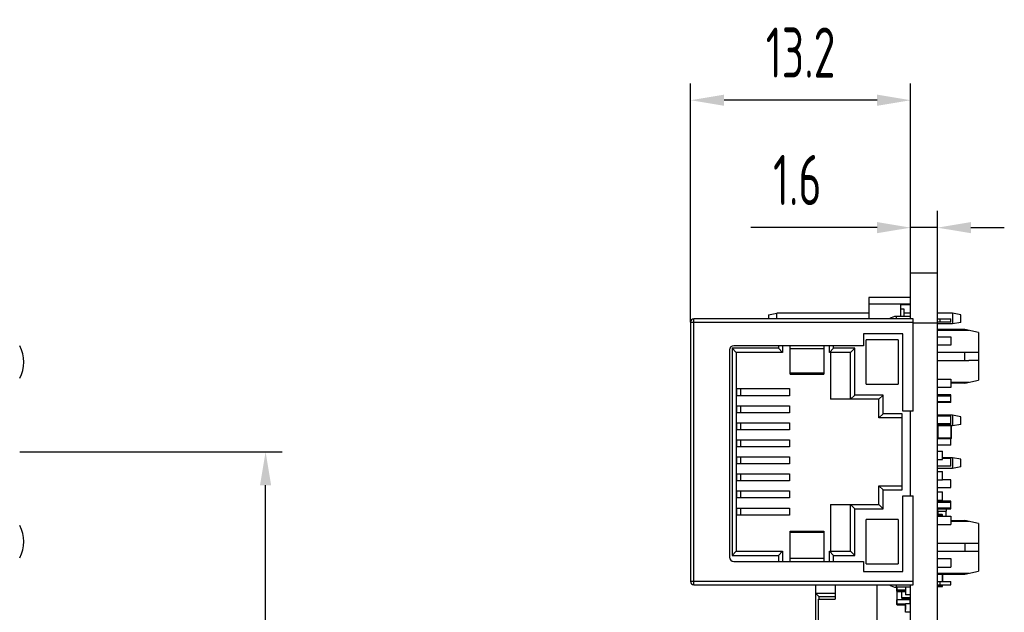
# Model space of a CAD drawing. Header units: millimetres. Extents: x 72 to 239, y 133 to 319.
# Tile 240 of 240: x 181 to 239, y 277 to 312. Entities that reach past the tile are written whole.
import ezdxf

# ---------------------------------------------------------------- set-up
doc = ezdxf.new("R2010")
doc.units = ezdxf.units.MM
doc.header["$LTSCALE"] = 5
doc.header["$PDMODE"] = 3
doc.header["$PDSIZE"] = 0.3125
doc.layers.get('0').update_dxf_attribs({"linetype": 'CONTINUOUS'})
doc.layers.get('Defpoints').update_dxf_attribs({"linetype": 'CONTINUOUS'})
doc.layers.add('7标注层', color=6, linetype='CONTINUOUS')
doc.styles.add('PC_TEXTSTYLE', font='ISOCP.SHX', dxfattribs={"width": 0.707, "bigfont": 'GBCBIG.SHX'})
doc.dimstyles.new('GB_BALLOON', dxfattribs={"dimtxt": 3, "dimasz": 2, "dimexe": 1, "dimexo": 0, "dimgap": 1.5, "dimtad": 1, "dimdec": 1, "dimdsep": 46, "dimtxsty": 'PC_TEXTSTYLE', "dimcen": 0, "dimclrd": 256, "dimclrt": 256, "dimadec": 0, "dimazin": 2, "dimtp": 0.1, "dimtm": 0.1, "dimtfac": 0.71, "dimtdec": 3, "dimtmove": 0, "dimatfit": 3, "dimfxl": 1, "dimtfill": 1, "dimarcsym": 0})

# ---------------------------------------------------------------- blocks, each defined once
blk = doc.blocks.new('*D17')
at = {"layer": '7标注层', "color": 0, "lineweight": -2}
for p, q in [((180.516, 286.173), (196.213, 286.173)), ((175.639, 240.373), (196.213, 240.373))]:
    blk.add_line(p, q, dxfattribs=at)
at = {"layer": '7标注层', "lineweight": -2}
blk.add_line((195.213, 242.373), (195.213, 284.173), dxfattribs=at)
at = {"layer": '7标注层'}
for points in [[(195.547, 284.173), (194.88, 284.173), (195.213, 286.173)], [(194.88, 242.373), (195.547, 242.373), (195.213, 240.373)]]:
    blk.add_solid(points, dxfattribs=at)
at = {"layer": 'Defpoints', "color": 0}
for p in [(180.516, 286.173), (195.213, 286.173), (175.639, 240.373)]:
    blk.add_point(p, dxfattribs=at)
at = {"layer": '7标注层', "insert": (192.363, 263.273), "char_height": 3, "attachment_point": 5, "rotation": 90, "style": 'PC_TEXTSTYLE', "bg_fill": 3, "box_fill_scale": 1.1, "bg_fill_color": 257, "bg_fill_transparency": 0}
blk.add_mtext('45.8', dxfattribs=at)
blk = doc.blocks.new('*D19')
at = {"layer": '7标注层', "color": 0, "lineweight": -2}
for p, q in [((233.762, 296.882), (233.762, 300.585)), ((235.362, 296.882), (235.362, 300.585))]:
    blk.add_line(p, q, dxfattribs=at)
at = {"layer": '7标注层', "lineweight": -2}
for p, q in [((231.762, 299.585), (224.215, 299.585)), ((235.362, 299.585), (233.762, 299.585)), ((237.362, 299.585), (239.362, 299.585))]:
    blk.add_line(p, q, dxfattribs=at)
at = {"layer": '7标注层'}
for points in [[(231.762, 299.252), (231.762, 299.919), (233.762, 299.585)], [(237.362, 299.919), (237.362, 299.252), (235.362, 299.585)]]:
    blk.add_solid(points, dxfattribs=at)
at = {"layer": 'Defpoints', "color": 0}
for p in [(233.762, 299.585), (233.762, 296.882), (235.362, 296.882)]:
    blk.add_point(p, dxfattribs=at)
at = {"layer": '7标注层', "insert": (226.988, 302.435), "char_height": 3, "attachment_point": 5, "style": 'PC_TEXTSTYLE', "bg_fill": 3, "box_fill_scale": 1.1, "bg_fill_color": 257, "bg_fill_transparency": 0}
blk.add_mtext('1.6', dxfattribs=at)
blk = doc.blocks.new('*D20')
at = {"layer": '7标注层', "color": 0, "lineweight": -2}
for p, q in [((220.612, 293.923), (220.612, 308.208)), ((233.762, 296.845), (233.762, 308.208))]:
    blk.add_line(p, q, dxfattribs=at)
at = {"layer": '7标注层', "lineweight": -2}
blk.add_line((231.762, 307.208), (222.612, 307.208), dxfattribs=at)
at = {"layer": '7标注层'}
for points in [[(222.612, 307.541), (222.612, 306.875), (220.612, 307.208)], [(231.762, 306.875), (231.762, 307.541), (233.762, 307.208)]]:
    blk.add_solid(points, dxfattribs=at)
at = {"layer": 'Defpoints', "color": 0}
for p in [(220.612, 307.208), (233.762, 296.845), (220.612, 293.923)]:
    blk.add_point(p, dxfattribs=at)
at = {"layer": '7标注层', "insert": (227.187, 310.058), "char_height": 3, "attachment_point": 5, "style": 'PC_TEXTSTYLE', "bg_fill": 3, "box_fill_scale": 1.1, "bg_fill_color": 257, "bg_fill_transparency": 0}
blk.add_mtext('13.2', dxfattribs=at)

msp = doc.modelspace()

# ---------------------------------------------------------------- linework, layer by layer
for p, q in [((233.762, 296.845), (233.762, 296.882)), ((233.762, 296.882), (235.362, 296.882)), ((233.762, 294.344), (233.762, 296.845)), ((235.362, 240.373), (235.362, 296.882)), ((231.262, 295.413), (231.262, 294.123)), ((233.762, 295.413), (231.262, 295.413)), ((233.762, 295.013), (231.262, 295.013)), ((233.162, 294.963), (233.162, 294.273)), ((233.762, 294.963), (233.162, 294.963)), ((225.262, 294.375), (225.762, 294.463)), ((225.262, 294.375), (225.262, 294.123)), ((225.762, 294.123), (225.762, 294.463)), ((231.262, 294.463), (225.762, 294.463)), ((232.912, 294.123), (232.912, 294.273)), ((233.762, 294.273), (232.912, 294.273)), ((233.162, 294.722), (233.362, 294.722)), ((233.362, 294.722), (233.362, 294.273)), ((233.762, 294.463), (233.362, 294.463)), ((233.762, 294.123), (233.762, 294.344)), ((236.262, 294.463), (235.362, 294.463)), ((236.262, 294.463), (236.262, 293.823)), ((236.762, 294.375), (236.262, 294.463)), ((236.762, 293.911), (236.762, 294.375)), ((220.612, 293.923), (220.612, 278.423)), ((220.612, 293.923), (233.912, 293.923)), ((220.812, 278.223), (220.812, 294.123)), ((233.912, 294.123), (220.812, 294.123)), ((233.912, 288.603), (233.912, 294.123)), ((233.912, 293.883), (235.362, 293.883)), ((235.362, 294.123), (236.162, 294.123)), ((236.162, 293.923), (235.362, 293.923)), ((236.262, 293.823), (235.362, 293.823)), ((235.512, 294.123), (235.512, 293.923)), ((236.162, 293.923), (236.162, 294.123)), ((236.762, 293.911), (236.262, 293.823)), ((230.952, 293.223), (230.952, 292.523)), ((233.302, 293.223), (230.952, 293.223)), ((233.302, 288.603), (233.302, 293.223)), ((237.012, 293.488), (235.362, 293.488)), ((237.24, 293.438), (235.362, 293.438)), ((235.362, 293.063), (236.161, 293.063)), ((236.161, 293.063), (236.161, 292.563)), ((237.812, 293.313), (237.012, 293.488)), ((237.812, 293.313), (237.812, 290.463)), ((230.952, 292.523), (223.192, 292.523)), ((225.857, 292.523), (225.857, 292.373)), ((226.107, 292.523), (226.107, 292.123)), ((226.572, 290.823), (226.572, 292.523)), ((228.572, 292.523), (228.572, 290.823)), ((228.907, 292.123), (228.907, 292.523)), ((229.157, 292.373), (229.157, 292.523)), ((231.112, 290.22), (231.112, 292.866)), ((233.012, 292.866), (231.112, 292.866)), ((233.012, 292.866), (233.012, 290.22)), ((236.161, 292.563), (235.362, 292.563)), ((222.942, 292.273), (222.942, 279.873)), ((223.092, 292.373), (223.092, 279.973)), ((223.342, 292.123), (223.092, 292.373)), ((225.857, 292.373), (223.092, 292.373)), ((223.342, 292.123), (223.342, 280.223)), ((226.107, 292.123), (223.342, 292.123)), ((226.107, 292.123), (225.857, 292.373)), ((226.572, 292.352), (228.572, 292.352)), ((229.157, 292.373), (228.907, 292.123)), ((230.172, 292.123), (228.907, 292.123)), ((228.972, 292.123), (228.972, 289.323)), ((230.422, 292.373), (229.157, 292.373)), ((230.172, 292.123), (230.422, 292.373)), ((230.172, 289.323), (230.172, 292.123)), ((230.422, 289.573), (230.422, 292.373)), ((235.362, 292.138), (237.24, 292.138)), ((237.012, 291.638), (237.012, 292.138)), ((235.362, 291.638), (237.24, 291.638)), ((228.572, 290.873), (226.572, 290.873)), ((226.572, 290.823), (228.572, 290.823)), ((231.112, 290.22), (233.012, 290.22)), ((235.362, 290.523), (236.161, 290.523)), ((236.161, 290.523), (236.161, 290.023)), ((236.161, 290.338), (237.24, 290.338)), ((237.012, 290.288), (236.161, 290.288)), ((237.012, 290.288), (237.812, 290.463)), ((223.342, 289.953), (226.516, 289.953)), ((226.516, 289.533), (223.342, 289.533)), ((223.385, 289.533), (223.385, 289.953)), ((223.594, 289.953), (223.594, 289.533)), ((223.619, 289.533), (223.619, 289.953)), ((226.516, 289.953), (226.516, 289.533)), ((230.172, 289.323), (230.422, 289.573)), ((232.112, 289.573), (230.422, 289.573)), ((231.862, 289.323), (232.112, 289.573)), ((232.112, 288.453), (232.112, 289.573)), ((236.161, 290.023), (235.362, 290.023)), ((236.161, 289.579), (235.362, 289.579)), ((235.362, 289.524), (236.161, 289.524)), ((236.161, 289.119), (236.161, 289.579)), ((223.342, 288.933), (226.516, 288.933)), ((223.385, 288.513), (223.385, 288.933)), ((223.594, 288.933), (223.594, 288.513)), ((223.619, 288.513), (223.619, 288.933)), ((226.516, 288.933), (226.516, 288.513)), ((231.862, 289.323), (228.972, 289.323)), ((231.862, 288.203), (231.862, 289.323)), ((236.161, 289.174), (235.362, 289.174)), ((236.161, 289.119), (235.362, 289.119)), ((226.516, 288.513), (223.342, 288.513)), ((231.862, 288.203), (232.112, 288.453)), ((233.262, 288.453), (232.112, 288.453)), ((233.262, 283.893), (233.262, 288.453)), ((233.912, 288.603), (233.302, 288.603)), ((233.762, 283.543), (233.762, 288.603)), ((236.262, 288.363), (235.362, 288.363)), ((236.262, 288.363), (236.262, 287.723)), ((236.762, 288.275), (236.262, 288.363)), ((223.342, 287.913), (226.516, 287.913)), ((223.385, 287.493), (223.385, 287.913)), ((223.594, 287.913), (223.594, 287.493)), ((223.619, 287.493), (223.619, 287.913)), ((226.516, 287.913), (226.516, 287.493)), ((233.262, 288.203), (231.862, 288.203)), ((236.161, 288.309), (235.362, 288.309)), ((236.161, 287.849), (235.362, 287.849)), ((235.377, 287.753), (235.377, 286.993)), ((235.377, 287.753), (236.197, 287.753)), ((235.407, 286.963), (235.407, 287.783)), ((236.167, 287.783), (235.407, 287.783)), ((236.161, 287.849), (236.161, 288.309)), ((236.167, 287.783), (236.167, 286.963)), ((236.197, 286.993), (236.197, 287.753)), ((236.762, 287.811), (236.262, 287.723)), ((236.762, 287.811), (236.762, 288.275)), ((226.516, 287.493), (223.342, 287.493)), ((235.377, 287.723), (235.362, 287.723)), ((236.262, 287.723), (236.197, 287.723)), ((223.342, 286.893), (226.516, 286.893)), ((223.385, 286.473), (223.385, 286.893)), ((223.594, 286.893), (223.594, 286.473)), ((223.619, 286.473), (223.619, 286.893)), ((226.516, 286.893), (226.516, 286.473)), ((236.161, 286.579), (235.362, 286.579)), ((236.197, 286.993), (235.377, 286.993)), ((235.407, 286.963), (236.167, 286.963)), ((236.161, 286.579), (236.161, 286.963)), ((226.516, 286.473), (223.342, 286.473)), ((235.362, 286.212), (235.662, 286.212)), ((235.662, 285.712), (235.662, 286.212)), ((235.663, 286.027), (235.662, 286.027)), ((235.663, 285.907), (235.663, 286.027)), ((223.342, 285.873), (226.516, 285.873)), ((226.516, 285.453), (223.342, 285.453)), ((223.385, 285.453), (223.385, 285.873)), ((223.594, 285.873), (223.594, 285.453)), ((223.619, 285.453), (223.619, 285.873)), ((226.516, 285.873), (226.516, 285.453)), ((235.362, 285.712), (235.662, 285.712)), ((235.663, 285.966), (235.662, 285.966)), ((235.663, 285.907), (235.662, 285.907)), ((236.262, 285.823), (235.662, 285.823)), ((236.161, 285.769), (235.662, 285.769)), ((236.161, 285.309), (236.161, 285.769)), ((236.262, 285.823), (236.262, 285.183)), ((236.762, 285.735), (236.262, 285.823)), ((236.762, 285.271), (236.762, 285.735)), ((223.342, 284.853), (226.516, 284.853)), ((223.385, 284.433), (223.385, 284.853)), ((223.594, 284.853), (223.594, 284.433)), ((223.619, 284.433), (223.619, 284.853)), ((226.516, 284.853), (226.516, 284.433)), ((236.161, 285.309), (235.362, 285.309)), ((236.262, 285.183), (235.362, 285.183)), ((235.362, 284.992), (235.662, 284.992)), ((235.662, 284.492), (235.662, 284.992)), ((235.663, 284.808), (235.662, 284.808)), ((235.663, 284.688), (235.663, 284.808)), ((236.762, 285.271), (236.262, 285.183)), ((226.516, 284.433), (223.342, 284.433)), ((235.362, 284.492), (235.662, 284.492)), ((235.663, 284.747), (235.662, 284.747)), ((235.663, 284.688), (235.662, 284.688)), ((236.161, 284.499), (235.662, 284.499)), ((236.161, 284.039), (236.161, 284.499)), ((223.342, 283.833), (226.516, 283.833)), ((223.385, 283.413), (223.385, 283.833)), ((223.594, 283.833), (223.594, 283.413)), ((223.619, 283.413), (223.619, 283.833)), ((226.516, 283.833), (226.516, 283.413)), ((231.862, 283.023), (231.862, 284.143)), ((232.112, 283.893), (231.862, 284.143)), ((231.862, 284.143), (233.262, 284.143)), ((232.112, 282.773), (232.112, 283.893)), ((232.112, 283.893), (233.262, 283.893)), ((235.362, 284.039), (236.161, 284.039)), ((235.362, 283.773), (235.662, 283.773)), ((235.662, 283.273), (235.662, 283.773)), ((226.516, 283.413), (223.342, 283.413)), ((233.302, 279.023), (233.302, 283.543)), ((233.302, 283.543), (233.912, 283.543)), ((233.912, 278.223), (233.912, 283.543)), ((235.362, 283.273), (235.662, 283.273)), ((236.161, 283.229), (235.362, 283.229)), ((235.362, 283.171), (236.161, 283.171)), ((235.663, 283.589), (235.662, 283.589)), ((235.663, 283.528), (235.662, 283.528)), ((235.663, 283.469), (235.662, 283.469)), ((235.663, 283.469), (235.663, 283.589)), ((236.161, 282.769), (236.161, 283.229)), ((223.342, 282.813), (226.516, 282.813)), ((223.385, 282.393), (223.385, 282.813)), ((223.594, 282.813), (223.594, 282.393)), ((223.619, 282.393), (223.619, 282.813)), ((226.516, 282.813), (226.516, 282.393)), ((228.972, 283.023), (228.972, 280.223)), ((228.972, 283.023), (231.862, 283.023)), ((230.172, 280.223), (230.172, 283.023)), ((230.172, 283.023), (230.422, 282.773)), ((230.422, 279.973), (230.422, 282.773)), ((230.422, 282.773), (232.112, 282.773)), ((231.862, 283.023), (232.112, 282.773)), ((235.362, 282.821), (236.161, 282.821)), ((235.362, 282.769), (236.161, 282.769)), ((235.377, 282.769), (235.377, 282.623)), ((235.377, 282.623), (235.897, 282.623)), ((235.387, 282.623), (235.387, 282.427)), ((235.397, 282.623), (235.397, 282.769)), ((235.407, 282.428), (235.407, 282.623)), ((235.867, 282.623), (235.867, 282.323)), ((235.877, 282.769), (235.877, 282.623)), ((235.887, 282.323), (235.887, 282.623)), ((235.897, 282.623), (235.897, 282.769)), ((226.516, 282.393), (223.342, 282.393)), ((231.112, 279.48), (231.112, 282.126)), ((233.012, 282.126), (231.112, 282.126)), ((233.012, 282.126), (233.012, 279.48)), ((235.362, 282.397), (235.666, 282.397)), ((235.666, 282.367), (235.362, 282.367)), ((235.362, 282.323), (236.161, 282.323)), ((235.392, 282.323), (235.392, 282.428)), ((235.636, 282.428), (235.392, 282.428)), ((235.636, 282.428), (235.636, 282.323)), ((235.666, 282.323), (235.666, 282.397)), ((236.161, 282.323), (236.161, 281.823)), ((236.161, 282.058), (237.012, 282.058)), ((237.24, 282.008), (236.161, 282.008)), ((237.812, 281.883), (237.012, 282.058)), ((237.812, 281.883), (237.812, 279.033)), ((226.572, 279.623), (226.572, 281.423)), ((226.572, 281.423), (228.572, 281.423)), ((226.572, 281.367), (228.572, 281.367)), ((228.572, 281.423), (228.572, 279.623)), ((235.362, 281.823), (236.161, 281.823)), ((235.362, 280.708), (237.24, 280.708)), ((237.012, 280.708), (237.012, 280.208)), ((223.342, 280.223), (223.092, 279.973)), ((223.342, 280.223), (226.107, 280.223)), ((225.857, 279.973), (226.107, 280.223)), ((226.107, 280.223), (226.107, 279.623)), ((228.907, 279.623), (228.907, 280.223)), ((228.907, 280.223), (229.157, 279.973)), ((228.907, 280.223), (230.172, 280.223)), ((230.172, 280.223), (230.422, 279.973)), ((237.24, 280.208), (235.362, 280.208)), ((223.092, 279.973), (225.857, 279.973)), ((223.192, 279.623), (230.952, 279.623)), ((225.857, 279.973), (225.857, 279.623)), ((228.572, 279.791), (226.572, 279.791)), ((229.157, 279.623), (229.157, 279.973)), ((229.157, 279.973), (230.422, 279.973)), ((230.952, 279.623), (230.952, 279.023)), ((235.362, 279.783), (236.161, 279.783)), ((236.161, 279.783), (236.161, 279.283)), ((230.952, 279.023), (233.302, 279.023)), ((231.112, 279.48), (233.012, 279.48)), ((235.362, 279.283), (236.161, 279.283)), ((237.012, 278.858), (237.812, 279.033)), ((233.912, 278.423), (220.612, 278.423)), ((235.362, 278.908), (237.24, 278.908)), ((235.362, 278.858), (237.012, 278.858)), ((235.362, 278.423), (236.162, 278.423)), ((235.512, 278.423), (235.512, 278.223)), ((235.662, 278.858), (235.662, 278.423)), ((235.663, 278.801), (235.662, 278.801)), ((235.663, 278.764), (235.662, 278.764)), ((235.662, 278.723), (235.663, 278.723)), ((235.662, 278.721), (235.663, 278.721)), ((235.663, 278.71), (235.662, 278.71)), ((235.663, 278.669), (235.662, 278.669)), ((235.663, 278.629), (235.662, 278.629)), ((235.663, 278.618), (235.662, 278.618)), ((235.663, 278.6), (235.662, 278.6)), ((235.663, 278.587), (235.662, 278.587)), ((235.663, 278.534), (235.662, 278.534)), ((235.663, 278.524), (235.662, 278.524)), ((235.663, 278.483), (235.662, 278.483)), ((235.663, 278.442), (235.662, 278.442)), ((235.663, 278.721), (235.663, 278.801)), ((235.663, 278.629), (235.663, 278.71)), ((235.663, 278.534), (235.663, 278.618)), ((235.663, 278.442), (235.663, 278.524)), ((236.162, 278.223), (236.162, 278.423)), ((220.812, 278.223), (233.912, 278.223)), ((228.082, 278.223), (228.082, 274.673)), ((229.262, 278.223), (229.262, 277.353)), ((231.762, 274.283), (231.762, 278.223)), ((232.912, 278.073), (232.912, 278.223)), ((233.762, 278.073), (232.912, 278.073)), ((232.926, 278.073), (232.926, 277.853)), ((233.461, 277.903), (232.926, 277.903)), ((233.461, 277.853), (232.926, 277.853)), ((232.936, 277.831), (232.936, 277.323)), ((232.956, 277.823), (232.956, 278.073)), ((232.956, 277.873), (233.461, 277.873)), ((232.956, 277.823), (233.461, 277.823)), ((232.966, 277.323), (232.966, 277.823)), ((233.226, 277.823), (233.226, 277.433)), ((233.246, 277.413), (233.246, 277.823)), ((233.461, 277.927), (233.461, 277.807)), ((233.461, 277.927), (233.462, 277.927)), ((233.461, 277.868), (233.462, 277.868)), ((233.461, 277.807), (233.462, 277.807)), ((233.462, 278.073), (233.462, 277.623)), ((233.762, 240.373), (233.762, 278.223)), ((235.362, 278.223), (236.162, 278.223)), ((235.362, 278.123), (235.662, 278.123)), ((235.412, 278.223), (235.412, 278.173)), ((235.412, 278.173), (235.662, 278.173)), ((235.612, 278.173), (235.612, 278.223)), ((235.662, 278.123), (235.662, 278.223)), ((228.282, 277.523), (228.082, 277.723)), ((228.082, 277.723), (229.262, 277.723)), ((228.262, 274.673), (228.262, 277.353)), ((228.262, 277.353), (229.262, 277.353)), ((228.282, 277.523), (228.282, 277.353)), ((228.282, 277.523), (229.262, 277.523)), ((232.926, 277.323), (232.926, 277.053)), ((233.746, 277.323), (232.926, 277.323)), ((232.956, 277.023), (232.956, 277.323)), ((233.746, 277.433), (233.226, 277.433)), ((233.246, 277.413), (233.726, 277.413)), ((233.762, 277.623), (233.462, 277.623)), ((233.706, 277.413), (233.706, 277.323)), ((233.716, 277.323), (233.716, 277.073)), ((233.726, 277.623), (233.726, 277.413)), ((233.736, 277.323), (233.736, 277.416)), ((233.742, 277.42), (233.742, 277.323)), ((233.746, 277.433), (233.746, 277.623)), ((233.746, 277.073), (233.746, 277.323)), ((233.462, 277.053), (232.926, 277.053)), ((232.956, 277.023), (233.462, 277.023)), ((233.454, 276.816), (233.454, 276.923)), ((233.454, 276.923), (233.457, 276.923)), ((233.454, 276.878), (233.457, 276.878)), ((233.457, 276.861), (233.454, 276.861)), ((233.457, 276.816), (233.454, 276.816)), ((233.457, 276.995), (233.457, 276.751)), ((233.457, 276.995), (233.462, 276.995)), ((233.462, 276.751), (233.457, 276.751)), ((233.461, 276.889), (233.461, 276.769)), ((233.461, 276.889), (233.462, 276.889)), ((233.461, 276.853), (233.462, 276.853)), ((233.461, 276.814), (233.462, 276.814)), ((233.462, 276.807), (233.461, 276.807)), ((233.461, 276.784), (233.462, 276.784)), ((233.461, 276.771), (233.462, 276.771)), ((233.461, 276.769), (233.462, 276.769)), ((233.462, 276.573), (233.462, 277.073)), ((233.762, 277.073), (233.462, 277.073)), ((233.762, 276.573), (233.462, 276.573)), ((233.762, 277.138), (233.746, 277.138))]:
    msp.add_line(p, q)
for centre, radius, start, end in [((232.912, 293.698), 0.575, 90.00011, 132.3426), ((220.812, 293.923), 0.2, 90, 180), ((178.766, 291.543), 2, 331.16947, 28.83053), ((223.192, 292.273), 0.25, 90, 180), ((235.407, 287.753), 0.03, 90.00001, 180.00001), ((236.167, 287.753), 0.03, 0.00001, 90.00001), ((235.407, 286.993), 0.03, 180.00001, 270.00001), ((236.167, 286.993), 0.03, 270.00001, 0.00001), ((235.392, 282.397), 0.0305, 90.00001, 168.75), ((235.636, 282.397), 0.0305, 0.00001, 90.00001), ((178.766, 280.803), 2, 331.16947, 28.83053), ((223.192, 279.873), 0.25, 180, 270), ((220.812, 278.423), 0.2, 180, 270), ((232.912, 278.648), 0.575, 227.6574, 269.99976), ((232.956, 277.903), 0.03, 180, 270), ((232.956, 277.853), 0.03, 180, 270), ((233.246, 277.433), 0.02, 180, 270), ((233.726, 277.433), 0.02, 270, 360), ((232.956, 277.053), 0.03, 180, 270), ((233.487, 276.995), 0.0305, 147.69101, 180), ((233.487, 276.751), 0.0305, 180, 212.50508)]:
    msp.add_arc(centre, radius, start, end)
for centre, start_param, end_param in [((237.24, 293.438), -1.570796, -1.474494), ((237.24, 290.338), 1.474494, 1.570796), ((237.24, 282.008), -1.570796, -1.474494), ((237.24, 278.908), 1.474494, 1.570796)]:
    msp.add_ellipse(centre, major_axis=(5.943, 0), ratio=0.21875, start_param=start_param, end_param=end_param)

# ---------------------------------------------------------------- next in the draw order: dimensions: what is measured, and where the dimension line sits
at = {"layer": '7标注层'}
dim = msp.add_linear_dim(base=(233.762, 299.585), p1=(235.362, 296.882), p2=(233.762, 296.882), dimstyle='GB_BALLOON', dxfattribs=at)
dim.commit()
dim.dimension.update_dxf_attribs({"geometry": '*D19', "text_midpoint": (226.988, 302.435)})
dim = msp.add_linear_dim(base=(195.213, 286.173), p1=(175.639, 240.373), p2=(180.516, 286.173), angle=90, dimstyle='GB_BALLOON', dxfattribs=at)
dim.commit()
dim.dimension.update_dxf_attribs({"geometry": '*D17', "text_midpoint": (195.213, 263.273), "dimtype": 160})

# ---------------------------------------------------------------- next in the draw order: dimensions: what is measured, and where the dimension line sits
dim = msp.add_linear_dim(base=(220.611542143, 307.208037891), p1=(233.761542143, 296.845063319), p2=(220.611542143, 293.922811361), dimstyle='GB_BALLOON', dxfattribs=at)
dim.commit()
dim.dimension.update_dxf_attribs({"geometry": '*D20', "text_midpoint": (227.186542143, 310.058037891)})

doc.saveas('drawing.dxf')
